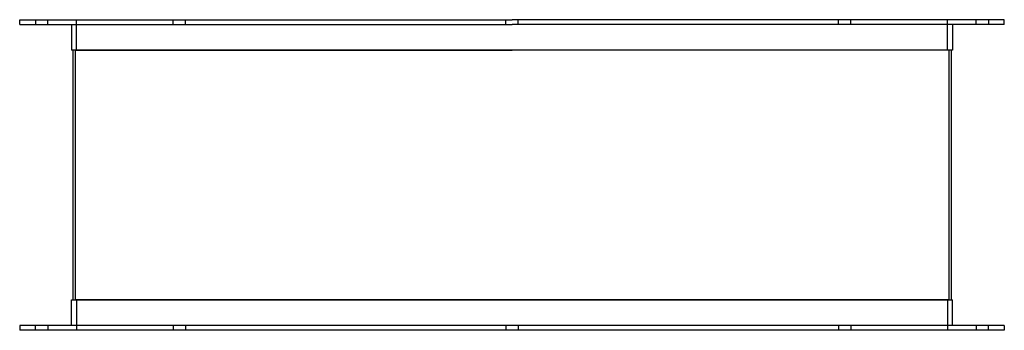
# Model space of a CAD drawing. Header units: millimetres. Extents: x -403 to 403, y 0 to 254.
import ezdxf

# ---------------------------------------------------------------- set-up
doc = ezdxf.new("R2010")
doc.units = ezdxf.units.MM
doc.layers.add('HIDDEN', color=7, linetype='Continuous')
doc.layers.add('THICK', color=7, linetype='Continuous')

msp = doc.modelspace()

# ---------------------------------------------------------------- linework, layer by layer
at = {"layer": 'HIDDEN'}
for p, q in [((-390, 254), (-390, 250)), ((-380, 250), (-380, 254)), ((-356.5, 229), (-356.5, 254)), ((-277.24, 250), (-277.24, 254)), ((-277.24, 250), (-277.24, 254)), ((-267.24, 250), (-267.24, 254)), ((-267.24, 250), (-267.24, 254)), ((-5, 250), (-5, 254)), ((-5, 250), (-5, 254)), ((5, 250), (5, 254)), ((5, 250), (5, 254)), ((267.24, 250), (267.24, 254)), ((267.24, 250), (267.24, 254)), ((277.24, 250), (277.24, 254)), ((277.24, 250), (277.24, 254)), ((356.5, 229), (356.5, 254)), ((380, 250), (380, 254)), ((390, 254), (390, 250)), ((-357.5, 229), (0, 229)), ((-357.5, 229), (-357.5, 25)), ((357.5, 229), (0, 229)), ((357.5, 229), (357.5, 25)), ((0, 25), (-357.5, 25)), ((-356.5, 25), (-356.5, 0)), ((357.5, 25), (0, 25)), ((356.5, 25), (356.5, 0)), ((-390, 0), (-390, 4)), ((-380, 4), (-380, 0)), ((-277.24, 4), (-277.24, 0)), ((-277.24, 4), (-277.24, 0)), ((-267.24, 4), (-267.24, 0)), ((-267.24, 4), (-267.24, 0)), ((-5, 4), (-5, 0)), ((-5, 4), (-5, 0)), ((5, 4), (5, 0)), ((5, 4), (5, 0)), ((267.24, 4), (267.24, 0)), ((267.24, 4), (267.24, 0)), ((277.24, 4), (277.24, 0)), ((277.24, 4), (277.24, 0)), ((380, 4), (380, 0)), ((390, 0), (390, 4))]:
    msp.add_line(p, q, dxfattribs=at)
at = {"layer": 'THICK'}
for p, q in [((-403, 254), (0, 254)), ((-403, 250), (-403, 254)), ((-403, 250), (0, 250)), ((-360.5, 250), (-360.5, 229)), ((403, 254), (0, 254)), ((403, 250), (0, 250)), ((360.5, 250), (360.5, 229)), ((403, 250), (403, 254)), ((0, 229), (-360.5, 229)), ((-359.5, 229), (-359.5, 25)), ((360.5, 229), (0, 229)), ((359.5, 229), (359.5, 25)), ((-360.5, 25), (0, 25)), ((-360.5, 4), (-360.5, 25)), ((0, 25), (360.5, 25)), ((360.5, 4), (360.5, 25)), ((0, 4), (-403, 4)), ((-403, 4), (-403, 0)), ((0, 0), (-403, 0)), ((403, 4), (0, 4)), ((403, 0), (0, 0)), ((403, 4), (403, 0))]:
    msp.add_line(p, q, dxfattribs=at)

doc.saveas('drawing.dxf')
